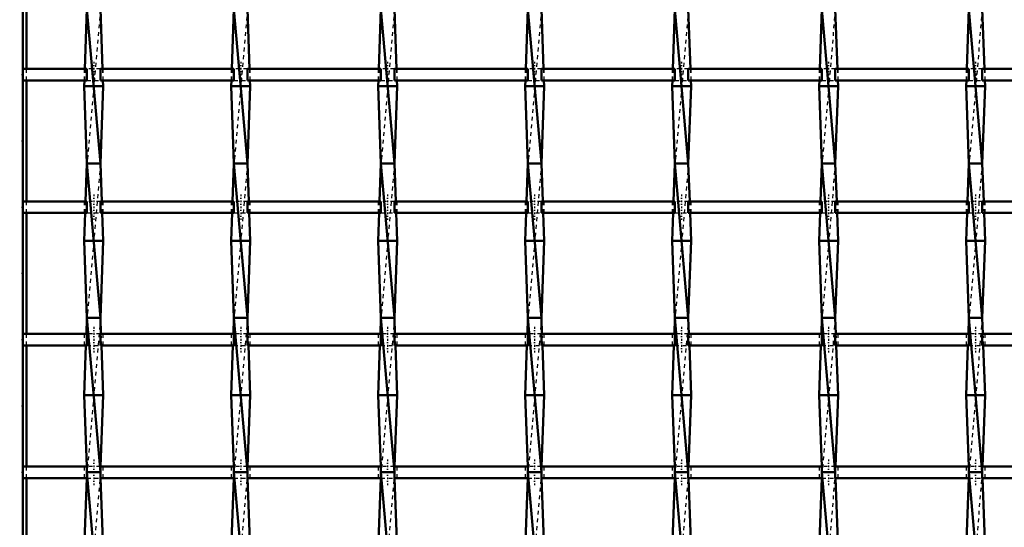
# Model space of a CAD drawing. Header units: millimetres. Extents: x -596 to 532, y -500 to 878.
# Tile 7 of 13: x -248 to 7, y -117 to 14. Entities that reach past the tile are written whole.
import ezdxf

# ---------------------------------------------------------------- set-up
doc = ezdxf.new("R2010")
doc.units = ezdxf.units.MM
doc.linetypes.add('Center', pattern=[1.5, 0.45, -0.5, 0.05, -0.5])
doc.linetypes.add('Dashed', pattern=[2, 1, -1])
for name, color, linetype, lineweight in [('2d ConnectionPoints', 7, 'Continuous', 50), ('AM_0', 7, 'Continuous', 50), ('AM_5', 3, 'Continuous', 25), ('AM_7', 7, 'Center', 25), ('AM_9', 6, 'Dashed', 25)]:
    doc.layers.add(name, color=color, linetype=linetype, lineweight=lineweight)
doc.dimstyles.new('ISO-25', dxfattribs={"dimtxt": 2.5, "dimasz": 2.5, "dimexe": 1.25, "dimexo": 0.625, "dimtad": 1, "dimtxsty": 'Standard', "dimcen": 2.5, "dimadec": 0, "dimazin": 0, "dimtfac": 1, "dimtmove": 0, "dimatfit": 3, "dimfxl": 1, "dimarcsym": 0})

# ---------------------------------------------------------------- blocks, each defined once
blk = doc.blocks.new('3_xyy3jflq6miiaa034c12ymifg________0_in_LSSP3303438311500100035010_4')
at = {"layer": 'AM_0'}
for p, q in [((-230.33, 17), (-230.89, 1.5)), ((-230.33, 17), (-226.87, -23)), ((-226.87, 17), (-226.31, 1.5)), ((-231, -1.5), (-231.05, -3)), ((-226.2, -1.5), (-226.15, -3)), ((-226.15, -3), (-231.05, -3)), ((-231.05, -3), (-230.33, -23)), ((-226.15, -3), (-226.87, -23)), ((-230.33, -23), (-230.69, -32.83)), ((-230.33, -23), (-226.87, -63)), ((-226.87, -23), (-230.33, -23)), ((-226.87, -23), (-226.51, -32.83)), ((-230.79, -35.83), (-231.05, -43)), ((-226.41, -35.83), (-226.15, -43)), ((-231.05, -43), (-230.33, -63)), ((-226.15, -43), (-231.05, -43)), ((-226.15, -43), (-226.87, -63)), ((-230.33, -63), (-230.48, -67.16)), ((-226.87, -63), (-230.33, -63)), ((-230.33, -63), (-226.87, -103)), ((-226.87, -63), (-226.72, -67.16)), ((-230.59, -70.16), (-231.05, -83)), ((-226.61, -70.16), (-226.15, -83)), ((-226.15, -83), (-231.05, -83)), ((-231.05, -83), (-230.39, -101.49)), ((-226.15, -83), (-226.81, -101.49)), ((-230.39, -104.49), (-231.05, -123)), ((-230.33, -103), (-226.87, -143)), ((-226.87, -103), (-230.33, -103)), ((-226.81, -104.49), (-226.15, -123))]:
    blk.add_line(p, q, dxfattribs=at)
at = {"layer": 'AM_9'}
for p, q in [((-226.87, 17), (-230.33, -23)), ((-230.89, 1.5), (-231, -1.5)), ((-226.31, 1.5), (-226.2, -1.5)), ((-226.87, -23), (-230.33, -63)), ((-230.69, -32.83), (-230.79, -35.83)), ((-226.51, -32.83), (-226.41, -35.83)), ((-226.87, -63), (-230.33, -103)), ((-230.48, -67.16), (-230.59, -70.16)), ((-226.72, -67.16), (-226.61, -70.16)), ((-230.39, -101.49), (-230.33, -103)), ((-226.81, -101.49), (-226.87, -103)), ((-230.33, -103), (-230.39, -104.49)), ((-226.87, -103), (-230.33, -143)), ((-226.87, -103), (-226.81, -104.49))]:
    blk.add_line(p, q, dxfattribs=at)
blk = doc.blocks.new('4_1661hr9ewg0ga4vk3tsyl3l0h________0_in_LSSP3303438311500100035010_4')
at = {"layer": 'AM_0'}
for p, q in [((-192.23, 17), (-192.79, 1.5)), ((-192.23, 17), (-188.77, -23)), ((-188.77, 17), (-188.21, 1.5)), ((-192.9, -1.5), (-192.95, -3)), ((-188.1, -1.5), (-188.05, -3)), ((-188.05, -3), (-192.95, -3)), ((-192.95, -3), (-192.23, -23)), ((-188.05, -3), (-188.77, -23)), ((-192.23, -23), (-192.59, -32.83)), ((-188.77, -23), (-192.23, -23)), ((-192.23, -23), (-188.77, -63)), ((-188.77, -23), (-188.41, -32.83)), ((-192.69, -35.83), (-192.95, -43)), ((-188.31, -35.83), (-188.05, -43)), ((-192.95, -43), (-192.23, -63)), ((-188.05, -43), (-192.95, -43)), ((-188.05, -43), (-188.77, -63)), ((-192.23, -63), (-192.38, -67.16)), ((-192.23, -63), (-188.77, -103)), ((-188.77, -63), (-192.23, -63)), ((-188.77, -63), (-188.62, -67.16)), ((-192.49, -70.16), (-192.95, -83)), ((-188.51, -70.16), (-188.05, -83)), ((-188.05, -83), (-192.95, -83)), ((-192.95, -83), (-192.29, -101.49)), ((-188.05, -83), (-188.71, -101.49)), ((-192.29, -104.49), (-192.95, -123)), ((-188.77, -103), (-192.23, -103)), ((-192.23, -103), (-188.77, -143)), ((-188.71, -104.49), (-188.05, -123))]:
    blk.add_line(p, q, dxfattribs=at)
at = {"layer": 'AM_9'}
for p, q in [((-188.77, 17), (-192.23, -23)), ((-192.79, 1.5), (-192.9, -1.5)), ((-188.21, 1.5), (-188.1, -1.5)), ((-188.77, -23), (-192.23, -63)), ((-192.59, -32.83), (-192.69, -35.83)), ((-188.41, -32.83), (-188.31, -35.83)), ((-188.77, -63), (-192.23, -103)), ((-192.38, -67.16), (-192.49, -70.16)), ((-188.62, -67.16), (-188.51, -70.16)), ((-192.29, -101.49), (-192.23, -103)), ((-188.71, -101.49), (-188.77, -103)), ((-192.23, -103), (-192.29, -104.49)), ((-188.77, -103), (-192.23, -143)), ((-188.77, -103), (-188.71, -104.49))]:
    blk.add_line(p, q, dxfattribs=at)
blk = doc.blocks.new('5_0cibmntq4c68iwosoj2xn27if________0_in_LSSP3303438311500100035010_4')
at = {"layer": 'AM_0'}
for p, q in [((-154.13, 17), (-154.69, 1.5)), ((-154.13, 17), (-150.67, -23)), ((-150.67, 17), (-150.11, 1.5)), ((-154.8, -1.5), (-154.85, -3)), ((-150, -1.5), (-149.95, -3)), ((-149.95, -3), (-154.85, -3)), ((-154.85, -3), (-154.13, -23)), ((-149.95, -3), (-150.67, -23)), ((-154.13, -23), (-154.49, -32.83)), ((-154.13, -23), (-150.67, -63)), ((-150.67, -23), (-154.13, -23)), ((-150.67, -23), (-150.31, -32.83)), ((-154.59, -35.83), (-154.85, -43)), ((-150.21, -35.83), (-149.95, -43)), ((-154.85, -43), (-154.13, -63)), ((-149.95, -43), (-154.85, -43)), ((-149.95, -43), (-150.67, -63)), ((-154.13, -63), (-154.28, -67.16)), ((-154.13, -63), (-150.67, -103)), ((-150.67, -63), (-154.13, -63)), ((-150.67, -63), (-150.52, -67.16)), ((-154.39, -70.16), (-154.85, -83)), ((-150.41, -70.16), (-149.95, -83)), ((-154.85, -83), (-154.19, -101.49)), ((-149.95, -83), (-154.85, -83)), ((-149.95, -83), (-150.61, -101.49)), ((-154.19, -104.49), (-154.85, -123)), ((-150.67, -103), (-154.13, -103)), ((-154.13, -103), (-150.67, -143)), ((-150.61, -104.49), (-149.95, -123))]:
    blk.add_line(p, q, dxfattribs=at)
at = {"layer": 'AM_9'}
for p, q in [((-150.67, 17), (-154.13, -23)), ((-154.69, 1.5), (-154.8, -1.5)), ((-150.11, 1.5), (-150, -1.5)), ((-150.67, -23), (-154.13, -63)), ((-154.49, -32.83), (-154.59, -35.83)), ((-150.31, -32.83), (-150.21, -35.83)), ((-150.67, -63), (-154.13, -103)), ((-154.28, -67.16), (-154.39, -70.16)), ((-150.52, -67.16), (-150.41, -70.16)), ((-154.19, -101.49), (-154.13, -103)), ((-150.61, -101.49), (-150.67, -103)), ((-154.13, -103), (-154.19, -104.49)), ((-150.67, -103), (-154.13, -143)), ((-150.67, -103), (-150.61, -104.49))]:
    blk.add_line(p, q, dxfattribs=at)
blk = doc.blocks.new('6_iyns7gvjw73vxzj1i5nn2jorg________0_in_LSSP3303438311500100035010_4')
at = {"layer": 'AM_0'}
for p, q in [((-116.03, 17), (-116.59, 1.5)), ((-116.03, 17), (-112.57, -23)), ((-112.57, 17), (-112.01, 1.5)), ((-116.7, -1.5), (-116.75, -3)), ((-111.9, -1.5), (-111.85, -3)), ((-111.85, -3), (-116.75, -3)), ((-116.75, -3), (-116.03, -23)), ((-111.85, -3), (-112.57, -23)), ((-116.03, -23), (-116.39, -32.83)), ((-116.03, -23), (-112.57, -63)), ((-112.57, -23), (-116.03, -23)), ((-112.57, -23), (-112.21, -32.83)), ((-116.49, -35.83), (-116.75, -43)), ((-112.11, -35.83), (-111.85, -43)), ((-116.75, -43), (-116.03, -63)), ((-111.85, -43), (-116.75, -43)), ((-111.85, -43), (-112.57, -63)), ((-116.03, -63), (-116.18, -67.16)), ((-112.57, -63), (-116.03, -63)), ((-116.03, -63), (-112.57, -103)), ((-112.57, -63), (-112.42, -67.16)), ((-116.29, -70.16), (-116.75, -83)), ((-112.31, -70.16), (-111.85, -83)), ((-111.85, -83), (-116.75, -83)), ((-116.75, -83), (-116.09, -101.49)), ((-111.85, -83), (-112.51, -101.49)), ((-116.09, -104.49), (-116.75, -123)), ((-116.03, -103), (-112.57, -143)), ((-112.57, -103), (-116.03, -103)), ((-112.51, -104.49), (-111.85, -123))]:
    blk.add_line(p, q, dxfattribs=at)
at = {"layer": 'AM_9'}
for p, q in [((-112.57, 17), (-116.03, -23)), ((-116.59, 1.5), (-116.7, -1.5)), ((-112.01, 1.5), (-111.9, -1.5)), ((-112.57, -23), (-116.03, -63)), ((-116.39, -32.83), (-116.49, -35.83)), ((-112.21, -32.83), (-112.11, -35.83)), ((-112.57, -63), (-116.03, -103)), ((-116.18, -67.16), (-116.29, -70.16)), ((-112.42, -67.16), (-112.31, -70.16)), ((-116.09, -101.49), (-116.03, -103)), ((-112.51, -101.49), (-112.57, -103)), ((-116.03, -103), (-116.09, -104.49)), ((-112.57, -103), (-116.03, -143)), ((-112.57, -103), (-112.51, -104.49))]:
    blk.add_line(p, q, dxfattribs=at)
blk = doc.blocks.new('7_mzc53219c88w133j5kdzzw0uk________0_in_LSSP3303438311500100035010_4')
at = {"layer": 'AM_0'}
for p, q in [((-77.93, 17), (-78.49, 1.5)), ((-77.93, 17), (-74.47, -23)), ((-74.47, 17), (-73.91, 1.5)), ((-78.6, -1.5), (-78.65, -3)), ((-73.8, -1.5), (-73.75, -3)), ((-73.75, -3), (-78.65, -3)), ((-78.65, -3), (-77.93, -23)), ((-73.75, -3), (-74.47, -23)), ((-77.93, -23), (-78.29, -32.83)), ((-77.93, -23), (-74.47, -63)), ((-74.47, -23), (-77.93, -23)), ((-74.47, -23), (-74.11, -32.83)), ((-78.39, -35.83), (-78.65, -43)), ((-74.01, -35.83), (-73.75, -43)), ((-73.75, -43), (-78.65, -43)), ((-78.65, -43), (-77.93, -63)), ((-73.75, -43), (-74.47, -63)), ((-77.93, -63), (-78.08, -67.16)), ((-77.93, -63), (-74.47, -103)), ((-74.47, -63), (-77.93, -63)), ((-74.47, -63), (-74.32, -67.16)), ((-78.19, -70.16), (-78.65, -83)), ((-74.21, -70.16), (-73.75, -83)), ((-78.65, -83), (-77.99, -101.49)), ((-73.75, -83), (-78.65, -83)), ((-73.75, -83), (-74.41, -101.49)), ((-77.99, -104.49), (-78.65, -123)), ((-74.47, -103), (-77.93, -103)), ((-77.93, -103), (-74.47, -143)), ((-74.41, -104.49), (-73.75, -123))]:
    blk.add_line(p, q, dxfattribs=at)
at = {"layer": 'AM_9'}
for p, q in [((-74.47, 17), (-77.93, -23)), ((-78.49, 1.5), (-78.6, -1.5)), ((-73.91, 1.5), (-73.8, -1.5)), ((-74.47, -23), (-77.93, -63)), ((-78.29, -32.83), (-78.39, -35.83)), ((-74.11, -32.83), (-74.01, -35.83)), ((-74.47, -63), (-77.93, -103)), ((-78.08, -67.16), (-78.19, -70.16)), ((-74.32, -67.16), (-74.21, -70.16)), ((-77.99, -101.49), (-77.93, -103)), ((-74.41, -101.49), (-74.47, -103)), ((-77.93, -103), (-77.99, -104.49)), ((-74.47, -103), (-77.93, -143)), ((-74.47, -103), (-74.41, -104.49))]:
    blk.add_line(p, q, dxfattribs=at)
blk = doc.blocks.new('8_vidrcl0ym3gvcqzkxwjl94twf________0_in_LSSP3303438311500100035010_4')
at = {"layer": 'AM_0'}
for p, q in [((-39.83, 17), (-40.39, 1.5)), ((-39.83, 17), (-36.37, -23)), ((-36.37, 17), (-35.81, 1.5)), ((-40.5, -1.5), (-40.55, -3)), ((-35.7, -1.5), (-35.65, -3)), ((-35.65, -3), (-40.55, -3)), ((-40.55, -3), (-39.83, -23)), ((-35.65, -3), (-36.37, -23)), ((-39.83, -23), (-40.19, -32.83)), ((-39.83, -23), (-36.37, -63)), ((-36.37, -23), (-39.83, -23)), ((-36.37, -23), (-36.01, -32.83)), ((-40.29, -35.83), (-40.55, -43)), ((-35.91, -35.83), (-35.65, -43)), ((-35.65, -43), (-40.55, -43)), ((-40.55, -43), (-39.83, -63)), ((-35.65, -43), (-36.37, -63)), ((-39.83, -63), (-39.98, -67.16)), ((-36.37, -63), (-39.83, -63)), ((-39.83, -63), (-36.37, -103)), ((-36.37, -63), (-36.22, -67.16)), ((-40.09, -70.16), (-40.55, -83)), ((-36.11, -70.16), (-35.65, -83)), ((-35.65, -83), (-40.55, -83)), ((-40.55, -83), (-39.89, -101.49)), ((-35.65, -83), (-36.31, -101.49)), ((-39.89, -104.49), (-40.55, -123)), ((-36.37, -103), (-39.83, -103)), ((-39.83, -103), (-36.37, -143)), ((-36.31, -104.49), (-35.65, -123))]:
    blk.add_line(p, q, dxfattribs=at)
at = {"layer": 'AM_9'}
for p, q in [((-36.37, 17), (-39.83, -23)), ((-40.39, 1.5), (-40.5, -1.5)), ((-35.81, 1.5), (-35.7, -1.5)), ((-36.37, -23), (-39.83, -63)), ((-40.19, -32.83), (-40.29, -35.83)), ((-36.01, -32.83), (-35.91, -35.83)), ((-36.37, -63), (-39.83, -103)), ((-39.98, -67.16), (-40.09, -70.16)), ((-36.22, -67.16), (-36.11, -70.16)), ((-39.89, -101.49), (-39.83, -103)), ((-36.31, -101.49), (-36.37, -103)), ((-39.83, -103), (-39.89, -104.49)), ((-36.37, -103), (-39.83, -143)), ((-36.37, -103), (-36.31, -104.49))]:
    blk.add_line(p, q, dxfattribs=at)
blk = doc.blocks.new('9_wff57erckuzy7581xlf9p3rzl________0_in_LSSP3303438311500100035010_4')
at = {"layer": 'AM_0'}
for p, q in [((-1.73, 17), (-2.29, 1.5)), ((-1.73, 17), (1.73, -23)), ((1.73, 17), (2.29, 1.5)), ((-2.4, -1.5), (-2.45, -3)), ((2.4, -1.5), (2.45, -3)), ((2.45, -3), (-2.45, -3)), ((-2.45, -3), (-1.73, -23)), ((2.45, -3), (1.73, -23)), ((-1.73, -23), (-2.09, -32.83)), ((-1.73, -23), (1.73, -63)), ((1.73, -23), (-1.73, -23)), ((1.73, -23), (2.09, -32.83)), ((-2.19, -35.83), (-2.45, -43)), ((2.19, -35.83), (2.45, -43)), ((2.45, -43), (-2.45, -43)), ((-2.45, -43), (-1.73, -63)), ((2.45, -43), (1.73, -63)), ((-1.73, -63), (-1.88, -67.16)), ((1.73, -63), (-1.73, -63)), ((-1.73, -63), (1.73, -103)), ((1.73, -63), (1.88, -67.16)), ((-1.99, -70.16), (-2.45, -83)), ((1.99, -70.16), (2.45, -83)), ((2.45, -83), (-2.45, -83)), ((-2.45, -83), (-1.79, -101.49)), ((2.45, -83), (1.79, -101.49)), ((-1.79, -104.49), (-2.45, -123)), ((-1.73, -103), (1.73, -143)), ((1.73, -103), (-1.73, -103)), ((1.79, -104.49), (2.45, -123))]:
    blk.add_line(p, q, dxfattribs=at)
at = {"layer": 'AM_9'}
for p, q in [((1.73, 17), (-1.73, -23)), ((-2.29, 1.5), (-2.4, -1.5)), ((2.29, 1.5), (2.4, -1.5)), ((1.73, -23), (-1.73, -63)), ((-2.09, -32.83), (-2.19, -35.83)), ((2.09, -32.83), (2.19, -35.83)), ((1.73, -63), (-1.73, -103)), ((-1.88, -67.16), (-1.99, -70.16)), ((1.88, -67.16), (1.99, -70.16)), ((-1.79, -101.49), (-1.73, -103)), ((1.79, -101.49), (1.73, -103)), ((-1.73, -103), (-1.79, -104.49)), ((1.73, -103), (-1.73, -143)), ((1.73, -103), (1.79, -104.49))]:
    blk.add_line(p, q, dxfattribs=at)
blk = doc.blocks.new('28_uxnlsilj6yest5zlofq1ywhmf________0_in_LSSP3303438311500100035010_4')
at = {"layer": 'AM_0'}
for p, q in [((-247, -101.49), (-247, -104.49)), ((-230.33, -101.49), (-247, -101.49)), ((-230.33, -101.49), (-230.33, -104.49)), ((-192.23, -101.49), (-226.87, -101.49)), ((-226.87, -104.49), (-226.87, -101.49)), ((-192.23, -101.49), (-192.23, -104.49)), ((-188.77, -104.49), (-188.77, -101.49)), ((-154.13, -101.49), (-188.77, -101.49)), ((-154.13, -101.49), (-154.13, -104.49)), ((-116.03, -101.49), (-150.67, -101.49)), ((-150.67, -104.49), (-150.67, -101.49)), ((-116.03, -101.49), (-116.03, -104.49)), ((-112.57, -104.49), (-112.57, -101.49)), ((-77.93, -101.49), (-112.57, -101.49)), ((-77.93, -101.49), (-77.93, -104.49)), ((-74.47, -104.49), (-74.47, -101.49)), ((-39.83, -101.49), (-74.47, -101.49)), ((-39.83, -101.49), (-39.83, -104.49)), ((-36.37, -104.49), (-36.37, -101.49)), ((-1.73, -101.49), (-36.37, -101.49)), ((-1.73, -101.49), (-1.73, -104.49)), ((1.73, -104.49), (1.73, -101.49)), ((36.37, -101.49), (1.73, -101.49)), ((-230.33, -104.49), (-247, -104.49)), ((-192.23, -104.49), (-226.87, -104.49)), ((-154.13, -104.49), (-188.77, -104.49)), ((-116.03, -104.49), (-150.67, -104.49)), ((-77.93, -104.49), (-112.57, -104.49)), ((-39.83, -104.49), (-74.47, -104.49)), ((-1.73, -104.49), (-36.37, -104.49)), ((36.37, -104.49), (1.73, -104.49))]:
    blk.add_line(p, q, dxfattribs=at)
at = {"layer": 'AM_7'}
for p, q in [((-228.6, -99.69), (-228.6, -106.29)), ((-190.5, -99.69), (-190.5, -106.29)), ((-152.4, -99.69), (-152.4, -106.29)), ((-114.3, -99.69), (-114.3, -106.29)), ((-76.2, -99.69), (-76.2, -106.29)), ((-38.1, -99.69), (-38.1, -106.29)), ((0, -99.69), (0, -106.29))]:
    blk.add_line(p, q, dxfattribs=at)
at = {"layer": 'AM_9'}
for p, q in [((-231.05, -101.49), (-231.05, -104.49)), ((-226.87, -101.49), (-230.33, -101.49)), ((-226.15, -104.49), (-226.15, -101.49)), ((-192.95, -101.49), (-192.95, -104.49)), ((-188.77, -101.49), (-192.23, -101.49)), ((-188.05, -104.49), (-188.05, -101.49)), ((-154.85, -101.49), (-154.85, -104.49)), ((-150.67, -101.49), (-154.13, -101.49)), ((-149.95, -104.49), (-149.95, -101.49)), ((-116.75, -101.49), (-116.75, -104.49)), ((-112.57, -101.49), (-116.03, -101.49)), ((-111.85, -104.49), (-111.85, -101.49)), ((-78.65, -101.49), (-78.65, -104.49)), ((-74.47, -101.49), (-77.93, -101.49)), ((-73.75, -104.49), (-73.75, -101.49)), ((-40.55, -101.49), (-40.55, -104.49)), ((-36.37, -101.49), (-39.83, -101.49)), ((-35.65, -104.49), (-35.65, -101.49)), ((-2.45, -101.49), (-2.45, -104.49)), ((1.73, -101.49), (-1.73, -101.49)), ((2.45, -104.49), (2.45, -101.49)), ((-230.33, -104.49), (-226.87, -104.49)), ((-192.23, -104.49), (-188.77, -104.49)), ((-154.13, -104.49), (-150.67, -104.49)), ((-116.03, -104.49), (-112.57, -104.49)), ((-77.93, -104.49), (-74.47, -104.49)), ((-39.83, -104.49), (-36.37, -104.49)), ((-1.73, -104.49), (1.73, -104.49))]:
    blk.add_line(p, q, dxfattribs=at)
blk = doc.blocks.new('29_opomiqgkmsip97p5wlfalpvzf________0_in_LSSP3303438311500100035010_4')
at = {"layer": 'AM_0'}
for p, q in [((-247, -67.16), (-247, -70.16)), ((-230.33, -67.16), (-247, -67.16)), ((-230.33, -67.16), (-230.33, -70.16)), ((-192.23, -67.16), (-226.87, -67.16)), ((-226.87, -70.16), (-226.87, -67.16)), ((-192.23, -67.16), (-192.23, -70.16)), ((-188.77, -70.16), (-188.77, -67.16)), ((-154.13, -67.16), (-188.77, -67.16)), ((-154.13, -67.16), (-154.13, -70.16)), ((-116.03, -67.16), (-150.67, -67.16)), ((-150.67, -70.16), (-150.67, -67.16)), ((-116.03, -67.16), (-116.03, -70.16)), ((-112.57, -70.16), (-112.57, -67.16)), ((-77.93, -67.16), (-112.57, -67.16)), ((-77.93, -67.16), (-77.93, -70.16)), ((-39.83, -67.16), (-74.47, -67.16)), ((-74.47, -70.16), (-74.47, -67.16)), ((-39.83, -67.16), (-39.83, -70.16)), ((-36.37, -70.16), (-36.37, -67.16)), ((-1.73, -67.16), (-36.37, -67.16)), ((-1.73, -67.16), (-1.73, -70.16)), ((1.73, -70.16), (1.73, -67.16)), ((36.37, -67.16), (1.73, -67.16)), ((-230.33, -70.16), (-247, -70.16)), ((-192.23, -70.16), (-226.87, -70.16)), ((-154.13, -70.16), (-188.77, -70.16)), ((-116.03, -70.16), (-150.67, -70.16)), ((-77.93, -70.16), (-112.57, -70.16)), ((-39.83, -70.16), (-74.47, -70.16)), ((-1.73, -70.16), (-36.37, -70.16)), ((36.37, -70.16), (1.73, -70.16))]:
    blk.add_line(p, q, dxfattribs=at)
at = {"layer": 'AM_7'}
for p, q in [((-228.6, -65.36), (-228.6, -71.96)), ((-190.5, -65.36), (-190.5, -71.96)), ((-152.4, -65.36), (-152.4, -71.96)), ((-114.3, -65.36), (-114.3, -71.96)), ((-76.2, -65.36), (-76.2, -71.96)), ((-38.1, -65.36), (-38.1, -71.96)), ((0, -65.36), (0, -71.96))]:
    blk.add_line(p, q, dxfattribs=at)
at = {"layer": 'AM_9'}
for p, q in [((-231.05, -67.16), (-231.05, -70.16)), ((-226.87, -67.16), (-230.33, -67.16)), ((-226.15, -70.16), (-226.15, -67.16)), ((-192.95, -67.16), (-192.95, -70.16)), ((-188.77, -67.16), (-192.23, -67.16)), ((-188.05, -70.16), (-188.05, -67.16)), ((-154.85, -67.16), (-154.85, -70.16)), ((-150.67, -67.16), (-154.13, -67.16)), ((-149.95, -70.16), (-149.95, -67.16)), ((-116.75, -67.16), (-116.75, -70.16)), ((-112.57, -67.16), (-116.03, -67.16)), ((-111.85, -70.16), (-111.85, -67.16)), ((-78.65, -67.16), (-78.65, -70.16)), ((-74.47, -67.16), (-77.93, -67.16)), ((-73.75, -70.16), (-73.75, -67.16)), ((-40.55, -67.16), (-40.55, -70.16)), ((-36.37, -67.16), (-39.83, -67.16)), ((-35.65, -70.16), (-35.65, -67.16)), ((-2.45, -67.16), (-2.45, -70.16)), ((1.73, -67.16), (-1.73, -67.16)), ((2.45, -70.16), (2.45, -67.16)), ((-230.33, -70.16), (-226.87, -70.16)), ((-192.23, -70.16), (-188.77, -70.16)), ((-154.13, -70.16), (-150.67, -70.16)), ((-116.03, -70.16), (-112.57, -70.16)), ((-77.93, -70.16), (-74.47, -70.16)), ((-39.83, -70.16), (-36.37, -70.16)), ((-1.73, -70.16), (1.73, -70.16))]:
    blk.add_line(p, q, dxfattribs=at)
blk = doc.blocks.new('30_1fg9ce2efggd6gmq7nznzdvb4________0_in_LSSP3303438311500100035010_4')
at = {"layer": 'AM_0'}
for p, q in [((-247, -32.83), (-247, -35.83)), ((-230.33, -32.83), (-247, -32.83)), ((-230.33, -32.83), (-230.33, -35.83)), ((-192.23, -32.83), (-226.87, -32.83)), ((-226.87, -35.83), (-226.87, -32.83)), ((-192.23, -32.83), (-192.23, -35.83)), ((-188.77, -35.83), (-188.77, -32.83)), ((-154.13, -32.83), (-188.77, -32.83)), ((-154.13, -32.83), (-154.13, -35.83)), ((-116.03, -32.83), (-150.67, -32.83)), ((-150.67, -35.83), (-150.67, -32.83)), ((-116.03, -32.83), (-116.03, -35.83)), ((-112.57, -35.83), (-112.57, -32.83)), ((-77.93, -32.83), (-112.57, -32.83)), ((-77.93, -32.83), (-77.93, -35.83)), ((-39.83, -32.83), (-74.47, -32.83)), ((-74.47, -35.83), (-74.47, -32.83)), ((-39.83, -32.83), (-39.83, -35.83)), ((-36.37, -35.83), (-36.37, -32.83)), ((-1.73, -32.83), (-36.37, -32.83)), ((-1.73, -32.83), (-1.73, -35.83)), ((36.37, -32.83), (1.73, -32.83)), ((1.73, -35.83), (1.73, -32.83)), ((-230.33, -35.83), (-247, -35.83)), ((-192.23, -35.83), (-226.87, -35.83)), ((-154.13, -35.83), (-188.77, -35.83)), ((-116.03, -35.83), (-150.67, -35.83)), ((-77.93, -35.83), (-112.57, -35.83)), ((-39.83, -35.83), (-74.47, -35.83)), ((-1.73, -35.83), (-36.37, -35.83)), ((36.37, -35.83), (1.73, -35.83))]:
    blk.add_line(p, q, dxfattribs=at)
at = {"layer": 'AM_7'}
for p, q in [((-228.6, -31.03), (-228.6, -37.63)), ((-190.5, -31.03), (-190.5, -37.63)), ((-152.4, -31.03), (-152.4, -37.63)), ((-114.3, -31.03), (-114.3, -37.63)), ((-76.2, -31.03), (-76.2, -37.63)), ((-38.1, -31.03), (-38.1, -37.63)), ((0, -31.03), (0, -37.63))]:
    blk.add_line(p, q, dxfattribs=at)
at = {"layer": 'AM_9'}
for p, q in [((-231.05, -32.83), (-231.05, -35.83)), ((-226.87, -32.83), (-230.33, -32.83)), ((-226.15, -35.83), (-226.15, -32.83)), ((-192.95, -32.83), (-192.95, -35.83)), ((-188.77, -32.83), (-192.23, -32.83)), ((-188.05, -35.83), (-188.05, -32.83)), ((-154.85, -32.83), (-154.85, -35.83)), ((-150.67, -32.83), (-154.13, -32.83)), ((-149.95, -35.83), (-149.95, -32.83)), ((-116.75, -32.83), (-116.75, -35.83)), ((-112.57, -32.83), (-116.03, -32.83)), ((-111.85, -35.83), (-111.85, -32.83)), ((-78.65, -32.83), (-78.65, -35.83)), ((-74.47, -32.83), (-77.93, -32.83)), ((-73.75, -35.83), (-73.75, -32.83)), ((-40.55, -32.83), (-40.55, -35.83)), ((-36.37, -32.83), (-39.83, -32.83)), ((-35.65, -35.83), (-35.65, -32.83)), ((-2.45, -32.83), (-2.45, -35.83)), ((1.73, -32.83), (-1.73, -32.83)), ((2.45, -35.83), (2.45, -32.83)), ((-230.33, -35.83), (-226.87, -35.83)), ((-192.23, -35.83), (-188.77, -35.83)), ((-154.13, -35.83), (-150.67, -35.83)), ((-116.03, -35.83), (-112.57, -35.83)), ((-77.93, -35.83), (-74.47, -35.83)), ((-39.83, -35.83), (-36.37, -35.83)), ((-1.73, -35.83), (1.73, -35.83))]:
    blk.add_line(p, q, dxfattribs=at)
blk = doc.blocks.new('31_d0utg1s1xsd8467updy6f4s3d________0_in_LSSP3303438311500100035010_4')
at = {"layer": 'AM_0'}
for p, q in [((-247, 1.5), (-247, -1.5)), ((-230.33, 1.5), (-247, 1.5)), ((-230.33, 1.5), (-230.33, -1.5)), ((-192.23, 1.5), (-226.87, 1.5)), ((-226.87, -1.5), (-226.87, 1.5)), ((-192.23, 1.5), (-192.23, -1.5)), ((-188.77, -1.5), (-188.77, 1.5)), ((-154.13, 1.5), (-188.77, 1.5)), ((-154.13, 1.5), (-154.13, -1.5)), ((-116.03, 1.5), (-150.67, 1.5)), ((-150.67, -1.5), (-150.67, 1.5)), ((-116.03, 1.5), (-116.03, -1.5)), ((-112.57, -1.5), (-112.57, 1.5)), ((-77.93, 1.5), (-112.57, 1.5)), ((-77.93, 1.5), (-77.93, -1.5)), ((-39.83, 1.5), (-74.47, 1.5)), ((-74.47, -1.5), (-74.47, 1.5)), ((-39.83, 1.5), (-39.83, -1.5)), ((-1.73, 1.5), (-36.37, 1.5)), ((-36.37, -1.5), (-36.37, 1.5)), ((-1.73, 1.5), (-1.73, -1.5)), ((1.73, -1.5), (1.73, 1.5)), ((36.37, 1.5), (1.73, 1.5)), ((-230.33, -1.5), (-247, -1.5)), ((-192.23, -1.5), (-226.87, -1.5)), ((-154.13, -1.5), (-188.77, -1.5)), ((-116.03, -1.5), (-150.67, -1.5)), ((-77.93, -1.5), (-112.57, -1.5)), ((-39.83, -1.5), (-74.47, -1.5)), ((-1.73, -1.5), (-36.37, -1.5)), ((36.37, -1.5), (1.73, -1.5))]:
    blk.add_line(p, q, dxfattribs=at)
at = {"layer": 'AM_7'}
for p, q in [((-228.6, 3.3), (-228.6, -3.3)), ((-190.5, 3.3), (-190.5, -3.3)), ((-152.4, 3.3), (-152.4, -3.3)), ((-114.3, 3.3), (-114.3, -3.3)), ((-76.2, 3.3), (-76.2, -3.3)), ((-38.1, 3.3), (-38.1, -3.3)), ((0, 3.3), (0, -3.3))]:
    blk.add_line(p, q, dxfattribs=at)
at = {"layer": 'AM_9'}
for p, q in [((-231.05, 1.5), (-231.05, -1.5)), ((-226.87, 1.5), (-230.33, 1.5)), ((-226.15, -1.5), (-226.15, 1.5)), ((-192.95, 1.5), (-192.95, -1.5)), ((-188.77, 1.5), (-192.23, 1.5)), ((-188.05, -1.5), (-188.05, 1.5)), ((-154.85, 1.5), (-154.85, -1.5)), ((-150.67, 1.5), (-154.13, 1.5)), ((-149.95, -1.5), (-149.95, 1.5)), ((-116.75, 1.5), (-116.75, -1.5)), ((-112.57, 1.5), (-116.03, 1.5)), ((-111.85, -1.5), (-111.85, 1.5)), ((-78.65, 1.5), (-78.65, -1.5)), ((-74.47, 1.5), (-77.93, 1.5)), ((-73.75, -1.5), (-73.75, 1.5)), ((-40.55, 1.5), (-40.55, -1.5)), ((-36.37, 1.5), (-39.83, 1.5)), ((-35.65, -1.5), (-35.65, 1.5)), ((-2.45, 1.5), (-2.45, -1.5)), ((1.73, 1.5), (-1.73, 1.5)), ((2.45, -1.5), (2.45, 1.5)), ((-230.33, -1.5), (-226.87, -1.5)), ((-192.23, -1.5), (-188.77, -1.5)), ((-154.13, -1.5), (-150.67, -1.5)), ((-116.03, -1.5), (-112.57, -1.5)), ((-77.93, -1.5), (-74.47, -1.5)), ((-39.83, -1.5), (-36.37, -1.5)), ((-1.73, -1.5), (1.73, -1.5))]:
    blk.add_line(p, q, dxfattribs=at)
blk = doc.blocks.new('46_eszptp9dct9r2ob2trv6x7etg________0_in_LSSP3303438311500100035010_4')
at = {"layer": 'AM_0'}
for p, q in [((-247, -497), (-247, 497)), ((-246.05, 1.5), (-246.05, 32.83)), ((-246.05, -32.83), (-246.05, -1.5)), ((-246.05, -67.16), (-246.05, -35.83)), ((-246.05, -101.49), (-246.05, -70.16)), ((-246.05, -135.82), (-246.05, -104.49))]:
    blk.add_line(p, q, dxfattribs=at)
at = {"layer": 'AM_9'}
for p, q in [((-246.05, -1.5), (-246.05, 1.5)), ((-246.05, -35.83), (-246.05, -32.83)), ((-246.05, -70.16), (-246.05, -67.16)), ((-246.05, -104.49), (-246.05, -101.49))]:
    blk.add_line(p, q, dxfattribs=at)
blk = doc.blocks.new('*D50')
at = {"layer": 'AM_5', "color": 0, "lineweight": -2}
for p, q in [((-350, 40), (-350, 80)), ((-250, 0), (-350, 0)), ((-350, -34.33), (-350, 0)), ((-250, -34.33), (-350, -34.33)), ((-350, -74.33), (-350, -114.33))]:
    blk.add_line(p, q, dxfattribs=at)
at = {"layer": 'AM_5', "color": 0}
for points in [[(-356.67, 40), (-343.33, 40), (-350, 0)], [(-343.33, -74.33), (-356.67, -74.33), (-350, -34.33)]]:
    blk.add_solid(points, dxfattribs=at)
at = {"layer": 'Defpoints', "color": 0}
for p in [(-350, 0), (-250, 0), (-250, -34.33)]:
    blk.add_point(p, dxfattribs=at)
at = {"layer": 'AM_5', "color": 0, "insert": (-370, 224), "char_height": 40, "attachment_point": 5, "rotation": 90}
blk.add_mtext('TT = 34.3 mm', dxfattribs=at)

msp = doc.modelspace()

# ---------------------------------------------------------------- linework, layer by layer
at = {"layer": '2d ConnectionPoints'}
for p in [(-247, 0), (-247, 0), (0, 0), (0, 0), (0, 0), (0, 0), (0, 0), (0, 0), (0, 0), (-247, -17.165), (-247, -34.33), (-247, -34.33), (-247, -51.495), (-247, -68.66), (-247, -68.66), (-247, -85.825), (-247, -102.99), (-247, -102.99)]:
    msp.add_point(p, dxfattribs=at)

# ---------------------------------------------------------------- block references
for name in ['46_eszptp9dct9r2ob2trv6x7etg________0_in_LSSP3303438311500100035010_4', '3_xyy3jflq6miiaa034c12ymifg________0_in_LSSP3303438311500100035010_4', '4_1661hr9ewg0ga4vk3tsyl3l0h________0_in_LSSP3303438311500100035010_4', '5_0cibmntq4c68iwosoj2xn27if________0_in_LSSP3303438311500100035010_4', '6_iyns7gvjw73vxzj1i5nn2jorg________0_in_LSSP3303438311500100035010_4', '7_mzc53219c88w133j5kdzzw0uk________0_in_LSSP3303438311500100035010_4', '8_vidrcl0ym3gvcqzkxwjl94twf________0_in_LSSP3303438311500100035010_4', '9_wff57erckuzy7581xlf9p3rzl________0_in_LSSP3303438311500100035010_4', '31_d0utg1s1xsd8467updy6f4s3d________0_in_LSSP3303438311500100035010_4', '30_1fg9ce2efggd6gmq7nznzdvb4________0_in_LSSP3303438311500100035010_4', '29_opomiqgkmsip97p5wlfalpvzf________0_in_LSSP3303438311500100035010_4', '28_uxnlsilj6yest5zlofq1ywhmf________0_in_LSSP3303438311500100035010_4']:
    msp.add_blockref(name, (0, 0))

# ---------------------------------------------------------------- dimensions: what is measured, and where the dimension line sits
at = {"layer": 'AM_5'}
dim = msp.add_linear_dim(base=(-350, 0), p1=(-250, -34.33), p2=(-250, 0), angle=90, text='TT = 34.3 mm', dimstyle='ISO-25', override={"dimtxt": 40, "dimasz": 40, "dimexe": 0, "dimexo": 0, "dimgap": 12}, dxfattribs=at)
dim.commit()
dim.dimension.update_dxf_attribs({"geometry": '*D50', "text_midpoint": (-370, 224), "dimtype": 160, "text_rotation": 90})

doc.saveas('drawing.dxf')
